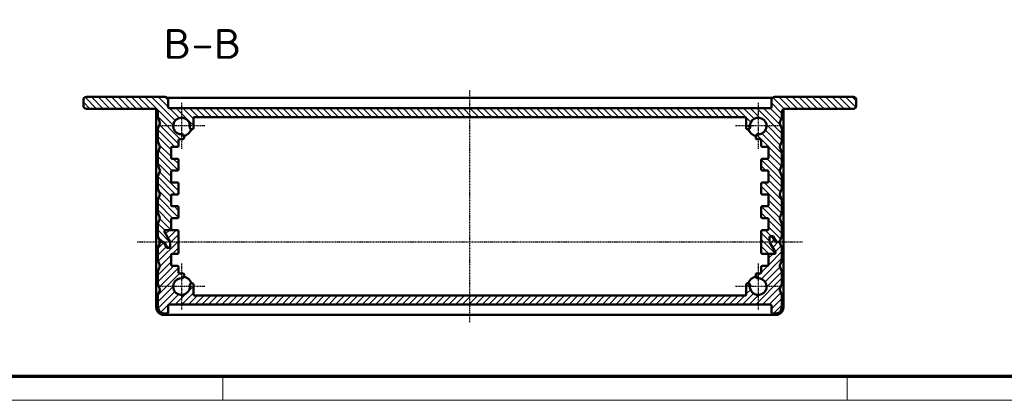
# Model space of a CAD drawing. Header units: millimetres. Extents: x 1 to 419, y 1 to 296.
# Tile 2 of 6: x 91 to 256, y 1 to 65. Entities that reach past the tile are written whole.
import ezdxf

# ---------------------------------------------------------------- set-up
doc = ezdxf.new("R2010")
doc.units = ezdxf.units.MM
doc.linetypes.add('CHAIN', pattern=[0.3543, 0.2362, -0.0295, 0.0591, -0.0295])
doc.linetypes.add('DASH_DOT', pattern=[0.37, 0.24, -0.06, 0.01, -0.06])
doc.layers.get('0').update_dxf_attribs({"lineweight": 25})
for name, color, linetype, lineweight in [('Mittellinie (ISO)', 1, 'DASH_DOT', 25), ('Mittelpunktmarkierung (ISO)', 1, 'DASH_DOT', 25), ('Schraffur (ISO)', 1, 'Continuous', 18), ('Sichtbar (ISO)', 7, 'Continuous', 50), ('Symbol (ISO)', 1, 'Continuous', 25)]:
    doc.layers.add(name, color=color, linetype=linetype, lineweight=lineweight)
doc.styles.add('5', font='isocpeur.ttf', dxfattribs={"width": 1.1})

# ---------------------------------------------------------------- blocks, each defined once
blk = doc.blocks.new('Ränder Bopla-A3-Rahmen')
at = {"color": 3, "linetype": 'Continuous', "lineweight": 70}
blk.add_line((415, 5), (20, 5), dxfattribs=at)
at = {"color": 1, "linetype": 'Continuous', "lineweight": 18}
for p, q in [((125, 5), (125, 1)), ((230, 5), (230, 1)), ((419, 1), (1, 1))]:
    blk.add_line(p, q, dxfattribs=at)

msp = doc.modelspace()

# ---------------------------------------------------------------- hatches: boundary and pattern name
at = {"layer": 'Schraffur (ISO)'}
h = msp.add_hatch(dxfattribs=at)
h.set_pattern_fill('ANSI31', color=256, scale=6.35, angle=90.000210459, style=0)
h.set_pattern_definition([(135.0002, (0, 0), (-0.561264, -0.561268), [])])
edge = h.paths.add_edge_path()
edge.add_ellipse((117.3637641, 41.404354), major_axis=(0.2, 0), ratio=1, start_angle=0, end_angle=90)
edge.add_line((117.3637641, 41.604354), (116.5137641, 41.604354))
edge.add_ellipse((116.5137641, 41.804354), major_axis=(0, -0.2), ratio=1, start_angle=270, end_angle=360, ccw=False)
edge.add_line((116.3137641, 41.804354), (116.3137641, 43.404354))
edge.add_ellipse((116.5137641, 43.404354), major_axis=(-0.2, 0), ratio=1, start_angle=270, end_angle=360, ccw=False)
edge.add_line((116.5137641, 43.604354), (117.3637641, 43.604354))
edge.add_ellipse((117.3637641, 43.804354), major_axis=(0, -0.2), ratio=1, start_angle=0, end_angle=90)
edge.add_line((117.5637641, 43.804354), (117.5637641, 44.704354))
edge.add_ellipse((117.7637641, 44.704354), major_axis=(-0.2, 0), ratio=1, start_angle=270, end_angle=360, ccw=False)
edge.add_line((117.7637641, 44.904354), (118.2941944, 44.904354))
edge.add_ellipse((118.2941944, 45.104354), major_axis=(0, -0.2), ratio=1, start_angle=0, end_angle=102.273689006)
edge.add_line((118.4896231, 45.1468703), (118.4012271, 45.5531871))
edge.add_ellipse((118.2057985, 45.5106708), major_axis=(0.1954287, 0.0425163), ratio=1, start_angle=0, end_angle=82.819244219)
edge.add_ellipse((118.0637641, 47.104354), major_axis=(0.12428, -1.3944728), ratio=1, start_angle=74.361511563, end_angle=360, ccw=False)
edge.add_ellipse((119.6367397, 46.8115264), major_axis=(-0.1966219, 0.0366034), ratio=1, start_angle=0, end_angle=82.819244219)
edge.add_line((119.5758456, 46.6210221), (119.80287, 46.5484544))
edge.add_ellipse((119.8637641, 46.7389588), major_axis=(-0.0608941, -0.1905044), ratio=1, start_angle=0, end_angle=107.726310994)
edge.add_line((120.0637641, 46.7389588), (120.0637641, 48.404354))
edge.add_ellipse((120.2637641, 48.404354), major_axis=(-0.2, 0), ratio=1, start_angle=270, end_angle=360, ccw=False)
edge.add_line((120.2637641, 48.604354), (212.8637641, 48.604354))
edge.add_ellipse((212.8637641, 48.404354), major_axis=(0, 0.2), ratio=1, start_angle=270, end_angle=360, ccw=False)
edge.add_line((213.0637641, 48.404354), (213.0637641, 46.7389588))
edge.add_ellipse((213.2637641, 46.7389588), major_axis=(-0.2, 0), ratio=1, start_angle=0, end_angle=107.726310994)
edge.add_line((213.3246582, 46.5484544), (213.5516827, 46.6210221))
edge.add_ellipse((213.4907886, 46.8115264), major_axis=(0.0608941, -0.1905044), ratio=1, start_angle=0, end_angle=82.819244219)
edge.add_ellipse((215.0637641, 47.104354), major_axis=(-1.3763536, -0.2562241), ratio=1, start_angle=74.361511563, end_angle=360, ccw=False)
edge.add_ellipse((214.9217298, 45.5106708), major_axis=(0.0177543, 0.1992104), ratio=1, start_angle=0, end_angle=82.819244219)
edge.add_line((214.7263012, 45.5531871), (214.6379052, 45.1468703))
edge.add_ellipse((214.8333339, 45.104354), major_axis=(-0.1954287, 0.0425163), ratio=1, start_angle=0, end_angle=102.273689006)
edge.add_line((214.8333339, 44.904354), (215.3637641, 44.904354))
edge.add_ellipse((215.3637641, 44.704354), major_axis=(0, 0.2), ratio=1, start_angle=270, end_angle=360, ccw=False)
edge.add_line((215.5637641, 44.704354), (215.5637641, 43.804354))
edge.add_ellipse((215.7637641, 43.804354), major_axis=(-0.2, 0), ratio=1, start_angle=0, end_angle=90)
edge.add_line((215.7637641, 43.604354), (216.6137641, 43.604354))
edge.add_ellipse((216.6137641, 43.404354), major_axis=(0, 0.2), ratio=1, start_angle=270, end_angle=360, ccw=False)
edge.add_line((216.8137641, 43.404354), (216.8137641, 41.804354))
edge.add_ellipse((216.6137641, 41.804354), major_axis=(0.2, 0), ratio=1, start_angle=270, end_angle=360, ccw=False)
edge.add_line((216.6137641, 41.604354), (215.7637641, 41.604354))
edge.add_ellipse((215.7637641, 41.404354), major_axis=(0, 0.2), ratio=1, start_angle=0, end_angle=90)
edge.add_line((215.5637641, 41.404354), (215.5637641, 39.804354))
edge.add_ellipse((215.7637641, 39.804354), major_axis=(-0.2, 0), ratio=1, start_angle=0, end_angle=90)
edge.add_line((215.7637641, 39.604354), (216.6137641, 39.604354))
edge.add_ellipse((216.6137641, 39.404354), major_axis=(0, 0.2), ratio=1, start_angle=270, end_angle=360, ccw=False)
edge.add_line((216.8137641, 39.404354), (216.8137641, 37.804354))
edge.add_ellipse((216.6137641, 37.804354), major_axis=(0.2, 0), ratio=1, start_angle=270, end_angle=360, ccw=False)
edge.add_line((216.6137641, 37.604354), (215.7637641, 37.604354))
edge.add_ellipse((215.7637641, 37.404354), major_axis=(0, 0.2), ratio=1, start_angle=0, end_angle=90)
edge.add_line((215.5637641, 37.404354), (215.5637641, 35.804354))
edge.add_ellipse((215.7637641, 35.804354), major_axis=(-0.2, 0), ratio=1, start_angle=0, end_angle=90)
edge.add_line((215.7637641, 35.604354), (216.6137641, 35.604354))
edge.add_ellipse((216.6137641, 35.404354), major_axis=(0, 0.2), ratio=1, start_angle=270, end_angle=360, ccw=False)
edge.add_line((216.8137641, 35.404354), (216.8137641, 33.804354))
edge.add_ellipse((216.6137641, 33.804354), major_axis=(0.2, 0), ratio=1, start_angle=270, end_angle=360, ccw=False)
edge.add_line((216.6137641, 33.604354), (215.7637641, 33.604354))
edge.add_ellipse((215.7637641, 33.404354), major_axis=(0, 0.2), ratio=1, start_angle=0, end_angle=90)
edge.add_line((215.5637641, 33.404354), (215.5637641, 31.804354))
edge.add_ellipse((215.7637641, 31.804354), major_axis=(-0.2, 0), ratio=1, start_angle=0, end_angle=90)
edge.add_line((215.7637641, 31.604354), (216.6137641, 31.604354))
edge.add_ellipse((216.6137641, 31.404354), major_axis=(0, 0.2), ratio=1, start_angle=270, end_angle=360, ccw=False)
edge.add_line((216.8137641, 31.404354), (216.8137641, 29.804354))
edge.add_ellipse((216.6137641, 29.804354), major_axis=(0.2, 0), ratio=1, start_angle=270, end_angle=360, ccw=False)
edge.add_line((216.6137641, 29.604354), (215.7637641, 29.604354))
edge.add_ellipse((215.7637641, 29.404354), major_axis=(0, 0.2), ratio=1, start_angle=0, end_angle=90)
edge.add_line((215.5637641, 29.404354), (215.5637641, 25.804354))
edge.add_ellipse((215.7637641, 25.804354), major_axis=(-0.2, 0), ratio=1, start_angle=0, end_angle=90)
edge.add_line((215.7637641, 25.604354), (217.0137641, 25.604354))
edge.add_line((217.0137641, 25.604354), (217.7720545, 25.604354))
edge.add_ellipse((217.7720545, 25.804354), major_axis=(0, -0.2), ratio=1, start_angle=0, end_angle=120)
edge.add_line((217.9452596, 25.904354), (216.9905591, 27.5579438))
edge.add_ellipse((217.1637641, 27.6579438), major_axis=(-0.1732051, -0.1), ratio=1, start_angle=330, end_angle=360, ccw=False)
edge.add_line((216.9637641, 27.6579438), (216.9637641, 28.304354))
edge.add_line((216.9637641, 28.304354), (216.9637641, 28.404354))
edge.add_ellipse((217.1637641, 28.404354), major_axis=(-0.2, 0), ratio=1, start_angle=270, end_angle=360, ccw=False)
edge.add_line((217.1637641, 28.604354), (217.4256444, 28.604354))
edge.add_ellipse((217.4256444, 28.404354), major_axis=(0, 0.2), ratio=1, start_angle=300, end_angle=360, ccw=False)
edge.add_line((217.5988494, 28.504354), (218.0607297, 27.704354))
edge.add_ellipse((218.2339347, 27.804354), major_axis=(-0.1732051, -0.1), ratio=1, start_angle=0, end_angle=60)
edge.add_line((218.2339347, 27.604354), (218.5283575, 27.604354))
edge.add_ellipse((218.5283575, 27.804354), major_axis=(0, -0.2), ratio=1, start_angle=0, end_angle=68.198590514)
edge.add_line((218.7140529, 27.7300759), (219.0494595, 28.5685923))
edge.add_ellipse((218.8637641, 28.6428705), major_axis=(0.1856953, -0.0742781), ratio=1, start_angle=0, end_angle=21.801409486)
edge.add_line((219.0637641, 28.6428705), (219.0637641, 30.5658375))
edge.add_ellipse((218.8637641, 30.5658375), major_axis=(0.2, 0), ratio=1, start_angle=0, end_angle=21.801409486)
edge.add_line((219.0494595, 30.6401156), (218.6934754, 31.5300759))
edge.add_ellipse((218.8791707, 31.604354), major_axis=(-0.1856953, -0.0742781), ratio=1, start_angle=316.397181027, end_angle=360, ccw=False)
edge.add_line((218.6934754, 31.6786321), (219.0494595, 32.5685923))
edge.add_ellipse((218.8637641, 32.6428705), major_axis=(0.1856953, -0.0742781), ratio=1, start_angle=0, end_angle=21.801409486)
edge.add_line((219.0637641, 32.6428705), (219.0637641, 34.5658375))
edge.add_ellipse((218.8637641, 34.5658375), major_axis=(0.2, 0), ratio=1, start_angle=0, end_angle=21.801409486)
edge.add_line((219.0494595, 34.6401156), (218.6934754, 35.5300759))
edge.add_ellipse((218.8791707, 35.604354), major_axis=(-0.1856953, -0.0742781), ratio=1, start_angle=316.397181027, end_angle=360, ccw=False)
edge.add_line((218.6934754, 35.6786321), (219.0494595, 36.5685923))
edge.add_ellipse((218.8637641, 36.6428705), major_axis=(0.1856953, -0.0742781), ratio=1, start_angle=0, end_angle=21.801409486)
edge.add_line((219.0637641, 36.6428705), (219.0637641, 38.5658375))
edge.add_ellipse((218.8637641, 38.5658375), major_axis=(0.2, 0), ratio=1, start_angle=0, end_angle=21.801409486)
edge.add_line((219.0494595, 38.6401156), (218.6934754, 39.5300759))
edge.add_ellipse((218.8791707, 39.604354), major_axis=(-0.1856953, -0.0742781), ratio=1, start_angle=316.397181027, end_angle=360, ccw=False)
edge.add_line((218.6934754, 39.6786321), (219.0494595, 40.5685923))
edge.add_ellipse((218.8637641, 40.6428705), major_axis=(0.1856953, -0.0742781), ratio=1, start_angle=0, end_angle=21.801409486)
edge.add_line((219.0637641, 40.6428705), (219.0637641, 42.5658375))
edge.add_ellipse((218.8637641, 42.5658375), major_axis=(0.2, 0), ratio=1, start_angle=0, end_angle=21.801409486)
edge.add_line((219.0494595, 42.6401156), (218.6934754, 43.5300759))
edge.add_ellipse((218.8791707, 43.604354), major_axis=(-0.1856953, -0.0742781), ratio=1, start_angle=316.397181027, end_angle=360, ccw=False)
edge.add_line((218.6934754, 43.6786321), (219.0494595, 44.5685923))
edge.add_ellipse((218.8637641, 44.6428705), major_axis=(0.1856953, -0.0742781), ratio=1, start_angle=0, end_angle=21.801409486)
edge.add_line((219.0637641, 44.6428705), (219.0637641, 46.5658375))
edge.add_ellipse((218.8637641, 46.5658375), major_axis=(0.2, 0), ratio=1, start_angle=0, end_angle=21.801409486)
edge.add_line((219.0494595, 46.6401156), (218.6934754, 47.5300759))
edge.add_ellipse((218.8791707, 47.604354), major_axis=(-0.1856953, -0.0742781), ratio=1, start_angle=316.397181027, end_angle=360, ccw=False)
edge.add_line((218.6934754, 47.6786321), (219.0494595, 48.5685923))
edge.add_ellipse((218.8637641, 48.6428705), major_axis=(0.1856953, -0.0742781), ratio=1, start_angle=0, end_angle=21.801409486)
edge.add_line((219.0637641, 48.6428705), (219.0637641, 49.504354))
edge.add_ellipse((219.5637641, 49.504354), major_axis=(-0.5, 0), ratio=1, start_angle=270, end_angle=360, ccw=False)
edge.add_line((219.5637641, 50.004354), (231.0637641, 50.004354))
edge.add_ellipse((231.0637641, 50.504354), major_axis=(0, -0.5), ratio=1, start_angle=0, end_angle=90)
edge.add_line((231.5637641, 50.504354), (231.5637641, 51.504354))
edge.add_ellipse((231.0637641, 51.504354), major_axis=(0.5, 0), ratio=1, start_angle=0, end_angle=90)
edge.add_line((231.0637641, 52.004354), (217.8137641, 52.004354))
edge.add_ellipse((217.8137641, 51.504354), major_axis=(0, 0.5), ratio=1, start_angle=0, end_angle=90)
edge.add_line((217.3137641, 51.504354), (217.3137641, 50.304354))
edge.add_ellipse((217.1137641, 50.304354), major_axis=(0.2, 0), ratio=1, start_angle=270, end_angle=360, ccw=False)
edge.add_line((217.1137641, 50.104354), (116.0137641, 50.104354))
edge.add_ellipse((116.0137641, 50.304354), major_axis=(0, -0.2), ratio=1, start_angle=270, end_angle=360, ccw=False)
edge.add_line((115.8137641, 50.304354), (115.8137641, 51.504354))
edge.add_ellipse((115.3137641, 51.504354), major_axis=(0.5, 0), ratio=1, start_angle=0, end_angle=90)
edge.add_line((115.3137641, 52.004354), (102.0637641, 52.004354))
edge.add_ellipse((102.0637641, 51.504354), major_axis=(0, 0.5), ratio=1, start_angle=0, end_angle=90)
edge.add_line((101.5637641, 51.504354), (101.5637641, 50.504354))
edge.add_ellipse((102.0637641, 50.504354), major_axis=(-0.5, 0), ratio=1, start_angle=0, end_angle=90)
edge.add_line((102.0637641, 50.004354), (113.5637641, 50.004354))
edge.add_ellipse((113.5637641, 49.504354), major_axis=(0, 0.5), ratio=1, start_angle=270, end_angle=360, ccw=False)
edge.add_line((114.0637641, 49.504354), (114.0637641, 48.6428705))
edge.add_ellipse((114.2637641, 48.6428705), major_axis=(-0.2, 0), ratio=1, start_angle=0, end_angle=21.801409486)
edge.add_line((114.0780688, 48.5685923), (114.4340529, 47.6786321))
edge.add_ellipse((114.2483575, 47.604354), major_axis=(0.1856953, 0.0742781), ratio=1, start_angle=316.397181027, end_angle=360, ccw=False)
edge.add_line((114.4340529, 47.5300759), (114.0780688, 46.6401156))
edge.add_ellipse((114.2637641, 46.5658375), major_axis=(-0.1856953, 0.0742781), ratio=1, start_angle=0, end_angle=21.801409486)
edge.add_line((114.0637641, 46.5658375), (114.0637641, 44.6428705))
edge.add_ellipse((114.2637641, 44.6428705), major_axis=(-0.2, 0), ratio=1, start_angle=0, end_angle=21.801409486)
edge.add_line((114.0780688, 44.5685923), (114.4340529, 43.6786321))
edge.add_ellipse((114.2483575, 43.604354), major_axis=(0.1856953, 0.0742781), ratio=1, start_angle=316.397181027, end_angle=360, ccw=False)
edge.add_line((114.4340529, 43.5300759), (114.0780688, 42.6401156))
edge.add_ellipse((114.2637641, 42.5658375), major_axis=(-0.1856953, 0.0742781), ratio=1, start_angle=0, end_angle=21.801409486)
edge.add_line((114.0637641, 42.5658375), (114.0637641, 40.6428705))
edge.add_ellipse((114.2637641, 40.6428705), major_axis=(-0.2, 0), ratio=1, start_angle=0, end_angle=21.801409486)
edge.add_line((114.0780688, 40.5685923), (114.4340529, 39.6786321))
edge.add_ellipse((114.2483575, 39.604354), major_axis=(0.1856953, 0.0742781), ratio=1, start_angle=316.397181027, end_angle=360, ccw=False)
edge.add_line((114.4340529, 39.5300759), (114.0780688, 38.6401156))
edge.add_ellipse((114.2637641, 38.5658375), major_axis=(-0.1856953, 0.0742781), ratio=1, start_angle=0, end_angle=21.801409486)
edge.add_line((114.0637641, 38.5658375), (114.0637641, 36.6428705))
edge.add_ellipse((114.2637641, 36.6428705), major_axis=(-0.2, 0), ratio=1, start_angle=0, end_angle=21.801409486)
edge.add_line((114.0780688, 36.5685923), (114.4340529, 35.6786321))
edge.add_ellipse((114.2483575, 35.604354), major_axis=(0.1856953, 0.0742781), ratio=1, start_angle=316.397181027, end_angle=360, ccw=False)
edge.add_line((114.4340529, 35.5300759), (114.0780688, 34.6401156))
edge.add_ellipse((114.2637641, 34.5658375), major_axis=(-0.1856953, 0.0742781), ratio=1, start_angle=0, end_angle=21.801409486)
edge.add_line((114.0637641, 34.5658375), (114.0637641, 32.6428705))
edge.add_ellipse((114.2637641, 32.6428705), major_axis=(-0.2, 0), ratio=1, start_angle=0, end_angle=21.801409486)
edge.add_line((114.0780688, 32.5685923), (114.4340529, 31.6786321))
edge.add_ellipse((114.2483575, 31.604354), major_axis=(0.1856953, 0.0742781), ratio=1, start_angle=316.397181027, end_angle=360, ccw=False)
edge.add_line((114.4340529, 31.5300759), (114.0780688, 30.6401156))
edge.add_ellipse((114.2637641, 30.5658375), major_axis=(-0.1856953, 0.0742781), ratio=1, start_angle=0, end_angle=21.801409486)
edge.add_line((114.0637641, 30.5658375), (114.0637641, 28.6428705))
edge.add_ellipse((114.2637641, 28.6428705), major_axis=(-0.2, 0), ratio=1, start_angle=0, end_angle=21.801409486)
edge.add_line((114.0780688, 28.5685923), (114.4134754, 27.7300759))
edge.add_ellipse((114.5991707, 27.804354), major_axis=(-0.1856953, -0.0742781), ratio=1, start_angle=0, end_angle=68.198590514)
edge.add_line((114.5991707, 27.604354), (114.8935935, 27.604354))
edge.add_line((114.8935935, 27.604354), (115.0090636, 27.604354))
edge.add_ellipse((115.0090636, 27.404354), major_axis=(0, 0.2), ratio=1, start_angle=300, end_angle=360, ccw=False)
edge.add_line((115.1822687, 27.504354), (115.5864139, 26.804354))
edge.add_ellipse((115.759619, 26.904354), major_axis=(-0.1732051, -0.1), ratio=1, start_angle=0, end_angle=60)
edge.add_line((115.759619, 26.704354), (115.9637641, 26.704354))
edge.add_ellipse((115.9637641, 26.904354), major_axis=(0, -0.2), ratio=1, start_angle=0, end_angle=90)
edge.add_line((116.1637641, 26.904354), (116.1637641, 27.5507642))
edge.add_ellipse((115.9637641, 27.5507642), major_axis=(0.2, 0), ratio=1, start_angle=0, end_angle=30)
edge.add_line((116.1369692, 27.6507642), (115.1822687, 29.304354))
edge.add_ellipse((115.3554738, 29.404354), major_axis=(-0.1732051, -0.1), ratio=1, start_angle=240, end_angle=360, ccw=False)
edge.add_line((115.3554738, 29.604354), (116.1137641, 29.604354))
edge.add_ellipse((116.1137641, 29.804354), major_axis=(0, -0.2), ratio=1, start_angle=0, end_angle=90)
edge.add_line((116.3137641, 29.804354), (116.3137641, 31.404354))
edge.add_ellipse((116.5137641, 31.404354), major_axis=(-0.2, 0), ratio=1, start_angle=270, end_angle=360, ccw=False)
edge.add_line((116.5137641, 31.604354), (117.3637641, 31.604354))
edge.add_ellipse((117.3637641, 31.804354), major_axis=(0, -0.2), ratio=1, start_angle=0, end_angle=90)
edge.add_line((117.5637641, 31.804354), (117.5637641, 33.404354))
edge.add_ellipse((117.3637641, 33.404354), major_axis=(0.2, 0), ratio=1, start_angle=0, end_angle=90)
edge.add_line((117.3637641, 33.604354), (116.5137641, 33.604354))
edge.add_ellipse((116.5137641, 33.804354), major_axis=(0, -0.2), ratio=1, start_angle=270, end_angle=360, ccw=False)
edge.add_line((116.3137641, 33.804354), (116.3137641, 35.404354))
edge.add_ellipse((116.5137641, 35.404354), major_axis=(-0.2, 0), ratio=1, start_angle=270, end_angle=360, ccw=False)
edge.add_line((116.5137641, 35.604354), (117.3637641, 35.604354))
edge.add_ellipse((117.3637641, 35.804354), major_axis=(0, -0.2), ratio=1, start_angle=0, end_angle=90)
edge.add_line((117.5637641, 35.804354), (117.5637641, 37.404354))
edge.add_ellipse((117.3637641, 37.404354), major_axis=(0.2, 0), ratio=1, start_angle=0, end_angle=90)
edge.add_line((117.3637641, 37.604354), (116.5137641, 37.604354))
edge.add_ellipse((116.5137641, 37.804354), major_axis=(0, -0.2), ratio=1, start_angle=270, end_angle=360, ccw=False)
edge.add_line((116.3137641, 37.804354), (116.3137641, 39.404354))
edge.add_ellipse((116.5137641, 39.404354), major_axis=(-0.2, 0), ratio=1, start_angle=270, end_angle=360, ccw=False)
edge.add_line((116.5137641, 39.604354), (117.3637641, 39.604354))
edge.add_ellipse((117.3637641, 39.804354), major_axis=(0, -0.2), ratio=1, start_angle=0, end_angle=90)
edge.add_line((117.5637641, 39.804354), (117.5637641, 41.404354))
h = msp.add_hatch(dxfattribs=at)
h.set_pattern_fill('ANSI31', color=256, scale=6.35, style=0)
h.set_pattern_definition([(45, (0, 0), (-0.561266, 0.561266), [])])
edge = h.paths.add_edge_path()
edge.add_ellipse((215.7637641, 23.404354), major_axis=(0, 0.2), ratio=1, start_angle=0, end_angle=90)
edge.add_line((215.5637641, 23.404354), (215.5637641, 22.504354))
edge.add_ellipse((215.3637641, 22.504354), major_axis=(0.2, 0), ratio=1, start_angle=270, end_angle=360, ccw=False)
edge.add_line((215.3637641, 22.304354), (214.8333339, 22.304354))
edge.add_ellipse((214.8333339, 22.104354), major_axis=(0, 0.2), ratio=1, start_angle=0, end_angle=102.273689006)
edge.add_line((214.6379052, 22.0618377), (214.7263012, 21.6555209))
edge.add_ellipse((214.9217298, 21.6980372), major_axis=(-0.1954287, -0.0425163), ratio=1, start_angle=0, end_angle=82.819244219)
edge.add_ellipse((215.0637641, 20.104354), major_axis=(-0.12428, 1.3944728), ratio=1, start_angle=74.361511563, end_angle=360, ccw=False)
edge.add_ellipse((213.4907886, 20.3971816), major_axis=(0.1966219, -0.0366034), ratio=1, start_angle=0, end_angle=82.819244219)
edge.add_line((213.5516827, 20.5876859), (213.3246582, 20.6602536))
edge.add_ellipse((213.2637641, 20.4697492), major_axis=(0.0608941, 0.1905044), ratio=1, start_angle=0, end_angle=107.726310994)
edge.add_line((213.0637641, 20.4697492), (213.0637641, 18.804354))
edge.add_ellipse((212.8637641, 18.804354), major_axis=(0.2, 0), ratio=1, start_angle=270, end_angle=360, ccw=False)
edge.add_line((212.8637641, 18.604354), (120.2637641, 18.604354))
edge.add_ellipse((120.2637641, 18.804354), major_axis=(0, -0.2), ratio=1, start_angle=270, end_angle=360, ccw=False)
edge.add_line((120.0637641, 18.804354), (120.0637641, 20.4697492))
edge.add_ellipse((119.8637641, 20.4697492), major_axis=(0.2, 0), ratio=1, start_angle=0, end_angle=107.726310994)
edge.add_line((119.80287, 20.6602536), (119.5758456, 20.5876859))
edge.add_ellipse((119.6367397, 20.3971816), major_axis=(-0.0608941, 0.1905044), ratio=1, start_angle=0, end_angle=82.819244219)
edge.add_ellipse((118.0637641, 20.104354), major_axis=(1.3763536, 0.2562241), ratio=1, start_angle=74.361511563, end_angle=360, ccw=False)
edge.add_ellipse((118.2057985, 21.6980372), major_axis=(-0.0177543, -0.1992104), ratio=1, start_angle=0, end_angle=82.819244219)
edge.add_line((118.4012271, 21.6555209), (118.4896231, 22.0618377))
edge.add_ellipse((118.2941944, 22.104354), major_axis=(0.1954287, -0.0425163), ratio=1, start_angle=0, end_angle=102.273689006)
edge.add_line((118.2941944, 22.304354), (117.7637641, 22.304354))
edge.add_ellipse((117.7637641, 22.504354), major_axis=(0, -0.2), ratio=1, start_angle=270, end_angle=360, ccw=False)
edge.add_line((117.5637641, 22.504354), (117.5637641, 23.404354))
edge.add_ellipse((117.3637641, 23.404354), major_axis=(0.2, 0), ratio=1, start_angle=0, end_angle=90)
edge.add_line((117.3637641, 23.604354), (116.5137641, 23.604354))
edge.add_ellipse((116.5137641, 23.804354), major_axis=(0, -0.2), ratio=1, start_angle=270, end_angle=360, ccw=False)
edge.add_line((116.3137641, 23.804354), (116.3137641, 25.404354))
edge.add_ellipse((116.5137641, 25.404354), major_axis=(-0.2, 0), ratio=1, start_angle=270, end_angle=360, ccw=False)
edge.add_line((116.5137641, 25.604354), (117.3637641, 25.604354))
edge.add_ellipse((117.3637641, 25.804354), major_axis=(0, -0.2), ratio=1, start_angle=0, end_angle=90)
edge.add_line((117.5637641, 25.804354), (117.5637641, 29.404354))
edge.add_ellipse((117.3637641, 29.404354), major_axis=(0.2, 0), ratio=1, start_angle=0, end_angle=90)
edge.add_line((117.3637641, 29.604354), (116.1137641, 29.604354))
edge.add_line((116.1137641, 29.604354), (115.3554738, 29.604354))
edge.add_ellipse((115.3554738, 29.404354), major_axis=(0, 0.2), ratio=1, start_angle=0, end_angle=120)
edge.add_line((115.1822687, 29.304354), (116.1369692, 27.6507642))
edge.add_ellipse((115.9637641, 27.5507642), major_axis=(0.1732051, 0.1), ratio=1, start_angle=330, end_angle=360, ccw=False)
edge.add_line((116.1637641, 27.5507642), (116.1637641, 26.904354))
edge.add_line((116.1637641, 26.904354), (116.1637641, 26.804354))
edge.add_ellipse((115.9637641, 26.804354), major_axis=(0.2, 0), ratio=1, start_angle=270, end_angle=360, ccw=False)
edge.add_line((115.9637641, 26.604354), (115.7018839, 26.604354))
edge.add_ellipse((115.7018839, 26.804354), major_axis=(0, -0.2), ratio=1, start_angle=300, end_angle=360, ccw=False)
edge.add_line((115.5286788, 26.704354), (115.0667986, 27.504354))
edge.add_ellipse((114.8935935, 27.404354), major_axis=(0.1732051, 0.1), ratio=1, start_angle=0, end_angle=60)
edge.add_line((114.8935935, 27.604354), (114.5991707, 27.604354))
edge.add_ellipse((114.5991707, 27.404354), major_axis=(0, 0.2), ratio=1, start_angle=0, end_angle=68.198590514)
edge.add_line((114.4134754, 27.4786321), (114.0780688, 26.6401156))
edge.add_ellipse((114.2637641, 26.5658375), major_axis=(-0.1856953, 0.0742781), ratio=1, start_angle=0, end_angle=21.801409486)
edge.add_line((114.0637641, 26.5658375), (114.0637641, 24.6428705))
edge.add_ellipse((114.2637641, 24.6428705), major_axis=(-0.2, 0), ratio=1, start_angle=0, end_angle=21.801409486)
edge.add_line((114.0780688, 24.5685923), (114.4340529, 23.6786321))
edge.add_ellipse((114.2483575, 23.604354), major_axis=(0.1856953, 0.0742781), ratio=1, start_angle=316.397181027, end_angle=360, ccw=False)
edge.add_line((114.4340529, 23.5300759), (114.0780688, 22.6401156))
edge.add_ellipse((114.2637641, 22.5658375), major_axis=(-0.1856953, 0.0742781), ratio=1, start_angle=0, end_angle=21.801409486)
edge.add_line((114.0637641, 22.5658375), (114.0637641, 20.6428705))
edge.add_ellipse((114.2637641, 20.6428705), major_axis=(-0.2, 0), ratio=1, start_angle=0, end_angle=21.801409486)
edge.add_line((114.0780688, 20.5685923), (114.4340529, 19.6786321))
edge.add_ellipse((114.2483575, 19.604354), major_axis=(0.1856953, 0.0742781), ratio=1, start_angle=316.397181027, end_angle=360, ccw=False)
edge.add_line((114.4340529, 19.5300759), (114.0780688, 18.6401156))
edge.add_ellipse((114.2637641, 18.5658375), major_axis=(-0.1856953, 0.0742781), ratio=1, start_angle=0, end_angle=21.801409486)
edge.add_line((114.0637641, 18.5658375), (114.0637641, 16.6428705))
edge.add_ellipse((114.2637641, 16.6428705), major_axis=(-0.2, 0), ratio=1, start_angle=0, end_angle=21.801409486)
edge.add_line((114.0780688, 16.5685923), (114.3396262, 15.9146988))
edge.add_ellipse((115.0637641, 16.604354), major_axis=(-0.7241379, -0.6896552), ratio=1, start_angle=0, end_angle=46.397181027)
edge.add_line((115.0637641, 15.604354), (115.6137641, 15.604354))
edge.add_ellipse((115.6137641, 15.804354), major_axis=(0, -0.2), ratio=1, start_angle=0, end_angle=90)
edge.add_line((115.8137641, 15.804354), (115.8137641, 16.904354))
edge.add_ellipse((116.0137641, 16.904354), major_axis=(-0.2, 0), ratio=1, start_angle=270, end_angle=360, ccw=False)
edge.add_line((116.0137641, 17.104354), (217.1137641, 17.104354))
edge.add_ellipse((217.1137641, 16.904354), major_axis=(0, 0.2), ratio=1, start_angle=270, end_angle=360, ccw=False)
edge.add_line((217.3137641, 16.904354), (217.3137641, 15.804354))
edge.add_ellipse((217.5137641, 15.804354), major_axis=(-0.2, 0), ratio=1, start_angle=0, end_angle=90)
edge.add_line((217.5137641, 15.604354), (218.0637641, 15.604354))
edge.add_ellipse((218.0637641, 16.604354), major_axis=(0, -1), ratio=1, start_angle=0, end_angle=46.397181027)
edge.add_line((218.7879021, 15.9146988), (219.0494595, 16.5685923))
edge.add_ellipse((218.8637641, 16.6428705), major_axis=(0.1856953, -0.0742781), ratio=1, start_angle=0, end_angle=21.801409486)
edge.add_line((219.0637641, 16.6428705), (219.0637641, 18.5658375))
edge.add_ellipse((218.8637641, 18.5658375), major_axis=(0.2, 0), ratio=1, start_angle=0, end_angle=21.801409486)
edge.add_line((219.0494595, 18.6401156), (218.6934754, 19.5300759))
edge.add_ellipse((218.8791707, 19.604354), major_axis=(-0.1856953, -0.0742781), ratio=1, start_angle=316.397181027, end_angle=360, ccw=False)
edge.add_line((218.6934754, 19.6786321), (219.0494595, 20.5685923))
edge.add_ellipse((218.8637641, 20.6428705), major_axis=(0.1856953, -0.0742781), ratio=1, start_angle=0, end_angle=21.801409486)
edge.add_line((219.0637641, 20.6428705), (219.0637641, 22.5658375))
edge.add_ellipse((218.8637641, 22.5658375), major_axis=(0.2, 0), ratio=1, start_angle=0, end_angle=21.801409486)
edge.add_line((219.0494595, 22.6401156), (218.6934754, 23.5300759))
edge.add_ellipse((218.8791707, 23.604354), major_axis=(-0.1856953, -0.0742781), ratio=1, start_angle=316.397181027, end_angle=360, ccw=False)
edge.add_line((218.6934754, 23.6786321), (219.0494595, 24.5685923))
edge.add_ellipse((218.8637641, 24.6428705), major_axis=(0.1856953, -0.0742781), ratio=1, start_angle=0, end_angle=21.801409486)
edge.add_line((219.0637641, 24.6428705), (219.0637641, 26.5658375))
edge.add_ellipse((218.8637641, 26.5658375), major_axis=(0.2, 0), ratio=1, start_angle=0, end_angle=21.801409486)
edge.add_line((219.0494595, 26.6401156), (218.7140529, 27.4786321))
edge.add_ellipse((218.5283575, 27.404354), major_axis=(0.1856953, 0.0742781), ratio=1, start_angle=0, end_angle=68.198590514)
edge.add_line((218.5283575, 27.604354), (218.2339347, 27.604354))
edge.add_line((218.2339347, 27.604354), (218.1184647, 27.604354))
edge.add_ellipse((218.1184647, 27.804354), major_axis=(0, -0.2), ratio=1, start_angle=300, end_angle=360, ccw=False)
edge.add_line((217.9452596, 27.704354), (217.5411144, 28.404354))
edge.add_ellipse((217.3679093, 28.304354), major_axis=(0.1732051, 0.1), ratio=1, start_angle=0, end_angle=60)
edge.add_line((217.3679093, 28.504354), (217.1637641, 28.504354))
edge.add_ellipse((217.1637641, 28.304354), major_axis=(0, 0.2), ratio=1, start_angle=0, end_angle=90)
edge.add_line((216.9637641, 28.304354), (216.9637641, 27.6579438))
edge.add_ellipse((217.1637641, 27.6579438), major_axis=(-0.2, 0), ratio=1, start_angle=0, end_angle=30)
edge.add_line((216.9905591, 27.5579438), (217.9452596, 25.904354))
edge.add_ellipse((217.7720545, 25.804354), major_axis=(0.1732051, 0.1), ratio=1, start_angle=240, end_angle=360, ccw=False)
edge.add_line((217.7720545, 25.604354), (217.0137641, 25.604354))
edge.add_ellipse((217.0137641, 25.404354), major_axis=(0, 0.2), ratio=1, start_angle=0, end_angle=90)
edge.add_line((216.8137641, 25.404354), (216.8137641, 23.804354))
edge.add_ellipse((216.6137641, 23.804354), major_axis=(0.2, 0), ratio=1, start_angle=270, end_angle=360, ccw=False)
edge.add_line((216.6137641, 23.604354), (215.7637641, 23.604354))

# ---------------------------------------------------------------- linework, layer by layer
at = {"layer": 'Mittellinie (ISO)', "linetype": 'CHAIN'}
for p, q in [((166.5637641, 14.104354), (166.5637641, 53.104354)), ((110.5991707, 27.604354), (222.5283575, 27.604354))]:
    msp.add_line(p, q, dxfattribs=at)
at = {"layer": 'Mittelpunktmarkierung (ISO)', "linetype": 'CHAIN'}
for p, q in [((118.0637641, 51.004354), (118.0637641, 43.204354)), ((215.0637641, 51.004354), (215.0637641, 43.204354)), ((121.9637641, 47.104354), (114.1637641, 47.104354)), ((218.9637641, 47.104354), (211.1637641, 47.104354)), ((118.0637641, 24.004354), (118.0637641, 16.204354)), ((215.0637641, 24.004354), (215.0637641, 16.204354)), ((121.9637641, 20.104354), (114.1637641, 20.104354)), ((218.9637641, 20.104354), (211.1637641, 20.104354))]:
    msp.add_line(p, q, dxfattribs=at)
at = {"layer": 'Sichtbar (ISO)'}
for p, q in [((101.5637641, 51.504354), (101.5637641, 50.504354)), ((115.3137641, 52.004354), (102.0637641, 52.004354)), ((115.6708356, 51.854354), (217.4566927, 51.854354)), ((115.8137641, 50.304354), (115.8137641, 51.504354)), ((217.3137641, 51.504354), (217.3137641, 50.304354)), ((231.0637641, 52.004354), (217.8137641, 52.004354)), ((231.5637641, 50.504354), (231.5637641, 51.504354)), ((102.0637641, 50.004354), (113.5637641, 50.004354)), ((113.8137641, 16.604354), (113.8137641, 49.9373667)), ((217.1137641, 50.104354), (116.0137641, 50.104354)), ((219.3137641, 49.9373667), (219.3137641, 16.604354)), ((219.5637641, 50.004354), (231.0637641, 50.004354)), ((114.0637641, 49.504354), (114.0637641, 48.6428705)), ((114.0780688, 48.5685923), (114.4340529, 47.6786321)), ((120.0637641, 46.7389588), (120.0637641, 48.404354)), ((120.2637641, 48.604354), (212.8637641, 48.604354)), ((213.0637641, 48.404354), (213.0637641, 46.7389588)), ((218.6934754, 47.6786321), (219.0494595, 48.5685923)), ((219.0637641, 48.6428705), (219.0637641, 49.504354)), ((114.0637641, 46.5658375), (114.0637641, 44.6428705)), ((114.4340529, 47.5300759), (114.0780688, 46.6401156)), ((119.5758456, 46.6210221), (119.80287, 46.5484544)), ((213.3246582, 46.5484544), (213.5516827, 46.6210221)), ((219.0494595, 46.6401156), (218.6934754, 47.5300759)), ((219.0637641, 44.6428705), (219.0637641, 46.5658375)), ((117.7637641, 44.904354), (118.2941944, 44.904354)), ((118.4896231, 45.1468703), (118.4012271, 45.5531871)), ((214.7263012, 45.5531871), (214.6379052, 45.1468703)), ((214.8333339, 44.904354), (215.3637641, 44.904354)), ((114.0780688, 44.5685923), (114.4340529, 43.6786321)), ((114.4340529, 43.5300759), (114.0780688, 42.6401156)), ((116.3137641, 41.804354), (116.3137641, 43.404354)), ((116.5137641, 43.604354), (117.3637641, 43.604354)), ((117.5637641, 43.804354), (117.5637641, 44.704354)), ((215.5637641, 44.704354), (215.5637641, 43.804354)), ((215.7637641, 43.604354), (216.6137641, 43.604354)), ((216.8137641, 43.404354), (216.8137641, 41.804354)), ((218.6934754, 43.6786321), (219.0494595, 44.5685923)), ((219.0494595, 42.6401156), (218.6934754, 43.5300759)), ((114.0637641, 42.5658375), (114.0637641, 40.6428705)), ((117.3637641, 41.604354), (116.5137641, 41.604354)), ((117.5637641, 39.804354), (117.5637641, 41.404354)), ((215.5637641, 41.404354), (215.5637641, 39.804354)), ((216.6137641, 41.604354), (215.7637641, 41.604354)), ((219.0637641, 40.6428705), (219.0637641, 42.5658375)), ((114.0780688, 40.5685923), (114.4340529, 39.6786321)), ((218.6934754, 39.6786321), (219.0494595, 40.5685923)), ((114.0637641, 38.5658375), (114.0637641, 36.6428705)), ((114.4340529, 39.5300759), (114.0780688, 38.6401156)), ((116.3137641, 37.804354), (116.3137641, 39.404354)), ((116.5137641, 39.604354), (117.3637641, 39.604354)), ((215.7637641, 39.604354), (216.6137641, 39.604354)), ((216.8137641, 39.404354), (216.8137641, 37.804354)), ((219.0494595, 38.6401156), (218.6934754, 39.5300759)), ((219.0637641, 36.6428705), (219.0637641, 38.5658375)), ((114.0780688, 36.5685923), (114.4340529, 35.6786321)), ((117.3637641, 37.604354), (116.5137641, 37.604354)), ((117.5637641, 35.804354), (117.5637641, 37.404354)), ((215.5637641, 37.404354), (215.5637641, 35.804354)), ((216.6137641, 37.604354), (215.7637641, 37.604354)), ((218.6934754, 35.6786321), (219.0494595, 36.5685923)), ((114.4340529, 35.5300759), (114.0780688, 34.6401156)), ((116.3137641, 33.804354), (116.3137641, 35.404354)), ((116.5137641, 35.604354), (117.3637641, 35.604354)), ((215.7637641, 35.604354), (216.6137641, 35.604354)), ((216.8137641, 35.404354), (216.8137641, 33.804354)), ((219.0494595, 34.6401156), (218.6934754, 35.5300759)), ((114.0637641, 34.5658375), (114.0637641, 32.6428705)), ((117.3637641, 33.604354), (116.5137641, 33.604354)), ((117.5637641, 31.804354), (117.5637641, 33.404354)), ((215.5637641, 33.404354), (215.5637641, 31.804354)), ((216.6137641, 33.604354), (215.7637641, 33.604354)), ((219.0637641, 32.6428705), (219.0637641, 34.5658375)), ((114.0780688, 32.5685923), (114.4340529, 31.6786321)), ((114.4340529, 31.5300759), (114.0780688, 30.6401156)), ((116.5137641, 31.604354), (117.3637641, 31.604354)), ((215.7637641, 31.604354), (216.6137641, 31.604354)), ((218.6934754, 31.6786321), (219.0494595, 32.5685923)), ((219.0494595, 30.6401156), (218.6934754, 31.5300759)), ((114.0637641, 30.5658375), (114.0637641, 28.6428705)), ((116.3137641, 29.804354), (116.3137641, 31.404354)), ((216.8137641, 31.404354), (216.8137641, 29.804354)), ((219.0637641, 28.6428705), (219.0637641, 30.5658375)), ((114.0780688, 28.5685923), (114.4134754, 27.7300759)), ((115.1822687, 29.304354), (116.1369692, 27.6507642)), ((116.1369692, 27.6507642), (115.1822687, 29.304354)), ((117.3637641, 29.604354), (115.3554738, 29.604354)), ((115.3554738, 29.604354), (116.1137641, 29.604354)), ((117.5637641, 25.804354), (117.5637641, 29.404354)), ((215.5637641, 29.404354), (215.5637641, 25.804354)), ((216.6137641, 29.604354), (215.7637641, 29.604354)), ((216.9637641, 27.6579438), (216.9637641, 28.404354)), ((216.9637641, 28.304354), (216.9637641, 27.6579438)), ((217.1637641, 28.604354), (217.4256444, 28.604354)), ((217.3679093, 28.504354), (217.1637641, 28.504354)), ((217.9452596, 27.704354), (217.5411144, 28.404354)), ((217.5988494, 28.504354), (218.0607297, 27.704354)), ((218.7140529, 27.7300759), (219.0494595, 28.5685923)), ((114.0637641, 26.5658375), (114.0637641, 24.6428705)), ((114.4134754, 27.4786321), (114.0780688, 26.6401156)), ((114.8935935, 27.604354), (114.5991707, 27.604354)), ((114.5991707, 27.604354), (115.0090636, 27.604354)), ((115.5286788, 26.704354), (115.0667986, 27.504354)), ((115.1822687, 27.504354), (115.5864139, 26.804354)), ((115.9637641, 26.604354), (115.7018839, 26.604354)), ((115.759619, 26.704354), (115.9637641, 26.704354)), ((116.1637641, 27.5507642), (116.1637641, 26.804354)), ((116.1637641, 26.904354), (116.1637641, 27.5507642)), ((216.9905591, 27.5579438), (217.9452596, 25.904354)), ((217.9452596, 25.904354), (216.9905591, 27.5579438)), ((218.5283575, 27.604354), (218.1184647, 27.604354)), ((218.2339347, 27.604354), (218.5283575, 27.604354)), ((219.0494595, 26.6401156), (218.7140529, 27.4786321)), ((219.0637641, 24.6428705), (219.0637641, 26.5658375)), ((116.3137641, 23.804354), (116.3137641, 25.404354)), ((116.5137641, 25.604354), (117.3637641, 25.604354)), ((215.7637641, 25.604354), (217.7720545, 25.604354)), ((216.8137641, 25.404354), (216.8137641, 23.804354)), ((217.7720545, 25.604354), (217.0137641, 25.604354)), ((114.0780688, 24.5685923), (114.4340529, 23.6786321)), ((114.4340529, 23.5300759), (114.0780688, 22.6401156)), ((117.3637641, 23.604354), (116.5137641, 23.604354)), ((117.5637641, 22.504354), (117.5637641, 23.404354)), ((215.5637641, 23.404354), (215.5637641, 22.504354)), ((216.6137641, 23.604354), (215.7637641, 23.604354)), ((218.6934754, 23.6786321), (219.0494595, 24.5685923)), ((219.0494595, 22.6401156), (218.6934754, 23.5300759)), ((114.0637641, 22.5658375), (114.0637641, 20.6428705)), ((118.2941944, 22.304354), (117.7637641, 22.304354)), ((118.4012271, 21.6555209), (118.4896231, 22.0618377)), ((214.6379052, 22.0618377), (214.7263012, 21.6555209)), ((215.3637641, 22.304354), (214.8333339, 22.304354)), ((219.0637641, 20.6428705), (219.0637641, 22.5658375)), ((114.0780688, 20.5685923), (114.4340529, 19.6786321)), ((119.80287, 20.6602536), (119.5758456, 20.5876859)), ((120.0637641, 18.804354), (120.0637641, 20.4697492)), ((213.0637641, 20.4697492), (213.0637641, 18.804354)), ((213.5516827, 20.5876859), (213.3246582, 20.6602536)), ((218.6934754, 19.6786321), (219.0494595, 20.5685923)), ((114.0637641, 18.5658375), (114.0637641, 16.6428705)), ((114.4340529, 19.5300759), (114.0780688, 18.6401156)), ((212.8637641, 18.604354), (120.2637641, 18.604354)), ((219.0494595, 18.6401156), (218.6934754, 19.5300759)), ((219.0637641, 16.6428705), (219.0637641, 18.5658375)), ((114.0780688, 16.5685923), (114.3396262, 15.9146988)), ((115.8137641, 15.804354), (115.8137641, 16.904354)), ((116.0137641, 17.104354), (217.1137641, 17.104354)), ((217.3137641, 16.904354), (217.3137641, 15.804354)), ((218.7879021, 15.9146988), (219.0494595, 16.5685923)), ((115.0637641, 15.604354), (115.6137641, 15.604354)), ((218.0637641, 15.354354), (115.0637641, 15.354354)), ((217.5137641, 15.604354), (218.0637641, 15.604354))]:
    msp.add_line(p, q, dxfattribs=at)
for centre, radius, start, end in [((102.0637641, 51.504354), 0.5, 90, 180), ((115.3137641, 51.504354), 0.5, 0, 90), ((217.8137641, 51.504354), 0.5, 90, 180), ((231.0637641, 51.504354), 0.5, 0, 90), ((102.0637641, 50.504354), 0.5, 180, 270), ((113.5637641, 49.504354), 0.5, 0, 90), ((116.0137641, 50.304354), 0.2, 180, 270), ((217.1137641, 50.304354), 0.2, 270, 0), ((219.5637641, 49.504354), 0.5, 90, 180), ((231.0637641, 50.504354), 0.5, 270, 0), ((114.2637641, 48.6428705), 0.2, 180, 201.801409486), ((118.0637641, 47.104354), 1.4, 349.454444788, 275.092933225), ((120.2637641, 48.404354), 0.2, 90, 180), ((212.8637641, 48.404354), 0.2, 0, 90), ((215.0637641, 47.104354), 1.4, 264.907066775, 190.545555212), ((218.8637641, 48.6428705), 0.2, 338.198590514, 0), ((114.2637641, 46.5658375), 0.2, 158.198590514, 180), ((114.2483575, 47.604354), 0.2, 338.198590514, 21.801409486), ((118.0637641, 47.104354), 1.75, 282.273689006, 342.273689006), ((119.6367397, 46.8115264), 0.2, 169.454444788, 252.273689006), ((119.8637641, 46.7389588), 0.2, 252.273689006, 0), ((213.2637641, 46.7389588), 0.2, 180, 287.726310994), ((215.0637641, 47.104354), 1.75, 197.726310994, 257.726310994), ((213.4907886, 46.8115264), 0.2, 287.726310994, 10.545555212), ((218.8791707, 47.604354), 0.2, 158.198590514, 201.801409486), ((218.8637641, 46.5658375), 0.2, 0, 21.801409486), ((117.7637641, 44.704354), 0.2, 90, 180), ((118.2057985, 45.5106708), 0.2, 12.273689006, 95.092933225), ((118.2941944, 45.104354), 0.2, 270, 12.273689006), ((214.8333339, 45.104354), 0.2, 167.726310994, 270), ((214.9217298, 45.5106708), 0.2, 84.907066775, 167.726310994), ((215.3637641, 44.704354), 0.2, 0, 90), ((114.2637641, 44.6428705), 0.2, 180, 201.801409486), ((114.2483575, 43.604354), 0.2, 338.198590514, 21.801409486), ((116.5137641, 43.404354), 0.2, 90, 180), ((117.3637641, 43.804354), 0.2, 270, 0), ((215.7637641, 43.804354), 0.2, 180, 270), ((216.6137641, 43.404354), 0.2, 0, 90), ((218.8791707, 43.604354), 0.2, 158.198590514, 201.801409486), ((218.8637641, 44.6428705), 0.2, 338.198590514, 0), ((114.2637641, 42.5658375), 0.2, 158.198590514, 180), ((116.5137641, 41.804354), 0.2, 180, 270), ((117.3637641, 41.404354), 0.2, 0, 90), ((215.7637641, 41.404354), 0.2, 90, 180), ((216.6137641, 41.804354), 0.2, 270, 0), ((218.8637641, 42.5658375), 0.2, 0, 21.801409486), ((114.2637641, 40.6428705), 0.2, 180, 201.801409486), ((117.3637641, 39.804354), 0.2, 270, 0), ((215.7637641, 39.804354), 0.2, 180, 270), ((218.8637641, 40.6428705), 0.2, 338.198590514, 0), ((114.2637641, 38.5658375), 0.2, 158.198590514, 180), ((114.2483575, 39.604354), 0.2, 338.198590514, 21.801409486), ((116.5137641, 39.404354), 0.2, 90, 180), ((216.6137641, 39.404354), 0.2, 0, 90), ((218.8791707, 39.604354), 0.2, 158.198590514, 201.801409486), ((218.8637641, 38.5658375), 0.2, 0, 21.801409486), ((114.2637641, 36.6428705), 0.2, 180, 201.801409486), ((116.5137641, 37.804354), 0.2, 180, 270), ((117.3637641, 37.404354), 0.2, 0, 90), ((215.7637641, 37.404354), 0.2, 90, 180), ((216.6137641, 37.804354), 0.2, 270, 0), ((218.8637641, 36.6428705), 0.2, 338.198590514, 0), ((114.2483575, 35.604354), 0.2, 338.198590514, 21.801409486), ((116.5137641, 35.404354), 0.2, 90, 180), ((117.3637641, 35.804354), 0.2, 270, 0), ((215.7637641, 35.804354), 0.2, 180, 270), ((216.6137641, 35.404354), 0.2, 0, 90), ((218.8791707, 35.604354), 0.2, 158.198590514, 201.801409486), ((114.2637641, 34.5658375), 0.2, 158.198590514, 180), ((116.5137641, 33.804354), 0.2, 180, 270), ((117.3637641, 33.404354), 0.2, 0, 90), ((215.7637641, 33.404354), 0.2, 90, 180), ((216.6137641, 33.804354), 0.2, 270, 0), ((218.8637641, 34.5658375), 0.2, 0, 21.801409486), ((114.2637641, 32.6428705), 0.2, 180, 201.801409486), ((114.2483575, 31.604354), 0.2, 338.198590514, 21.801409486), ((116.5137641, 31.404354), 0.2, 90, 180), ((117.3637641, 31.804354), 0.2, 270, 0), ((215.7637641, 31.804354), 0.2, 180, 270), ((216.6137641, 31.404354), 0.2, 0, 90), ((218.8791707, 31.604354), 0.2, 158.198590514, 201.801409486), ((218.8637641, 32.6428705), 0.2, 338.198590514, 0), ((114.2637641, 30.5658375), 0.2, 158.198590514, 180), ((218.8637641, 30.5658375), 0.2, 0, 21.801409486), ((114.2637641, 28.6428705), 0.2, 180, 201.801409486), ((115.3554738, 29.404354), 0.2, 90, 210), ((115.3554738, 29.404354), 0.2, 90, 210), ((116.1137641, 29.804354), 0.2, 270, 0), ((117.3637641, 29.404354), 0.2, 0, 90), ((215.7637641, 29.404354), 0.2, 90, 180), ((216.6137641, 29.804354), 0.2, 270, 0), ((217.1637641, 28.404354), 0.2, 90, 180), ((217.1637641, 28.304354), 0.2, 90, 180), ((217.3679093, 28.304354), 0.2, 30, 90), ((217.4256444, 28.404354), 0.2, 30, 90), ((218.8637641, 28.6428705), 0.2, 338.198590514, 0), ((114.2637641, 26.5658375), 0.2, 158.198590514, 180), ((114.5991707, 27.804354), 0.2, 201.801409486, 270), ((114.5991707, 27.404354), 0.2, 90, 158.198590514), ((114.8935935, 27.404354), 0.2, 30, 90), ((115.0090636, 27.404354), 0.2, 30, 90), ((115.7018839, 26.804354), 0.2, 210, 270), ((115.759619, 26.904354), 0.2, 210, 270), ((115.9637641, 26.904354), 0.2, 270, 0), ((115.9637641, 26.804354), 0.2, 270, 0), ((115.9637641, 27.5507642), 0.2, 0, 30), ((115.9637641, 27.5507642), 0.2, 0, 30), ((217.1637641, 27.6579438), 0.2, 180, 210), ((217.1637641, 27.6579438), 0.2, 180, 210), ((218.1184647, 27.804354), 0.2, 210, 270), ((218.2339347, 27.804354), 0.2, 210, 270), ((218.5283575, 27.804354), 0.2, 270, 338.198590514), ((218.5283575, 27.404354), 0.2, 21.801409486, 90), ((218.8637641, 26.5658375), 0.2, 0, 21.801409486), ((116.5137641, 25.404354), 0.2, 90, 180), ((117.3637641, 25.804354), 0.2, 270, 0), ((215.7637641, 25.804354), 0.2, 180, 270), ((217.0137641, 25.404354), 0.2, 90, 180), ((217.7720545, 25.804354), 0.2, 270, 30), ((217.7720545, 25.804354), 0.2, 270, 30), ((114.2637641, 24.6428705), 0.2, 180, 201.801409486), ((114.2483575, 23.604354), 0.2, 338.198590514, 21.801409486), ((116.5137641, 23.804354), 0.2, 180, 270), ((117.3637641, 23.404354), 0.2, 0, 90), ((215.7637641, 23.404354), 0.2, 90, 180), ((216.6137641, 23.804354), 0.2, 270, 0), ((218.8791707, 23.604354), 0.2, 158.198590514, 201.801409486), ((218.8637641, 24.6428705), 0.2, 338.198590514, 0), ((114.2637641, 22.5658375), 0.2, 158.198590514, 180), ((117.7637641, 22.504354), 0.2, 180, 270), ((118.2057985, 21.6980372), 0.2, 264.907066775, 347.726310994), ((118.2941944, 22.104354), 0.2, 347.726310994, 90), ((118.0637641, 20.104354), 1.75, 17.726310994, 77.726310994), ((215.0637641, 20.104354), 1.75, 102.273689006, 162.273689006), ((214.8333339, 22.104354), 0.2, 90, 192.273689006), ((214.9217298, 21.6980372), 0.2, 192.273689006, 275.092933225), ((215.3637641, 22.504354), 0.2, 270, 0), ((218.8637641, 22.5658375), 0.2, 0, 21.801409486), ((114.2637641, 20.6428705), 0.2, 180, 201.801409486), ((118.0637641, 20.104354), 1.4, 84.907066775, 10.545555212), ((119.6367397, 20.3971816), 0.2, 107.726310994, 190.545555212), ((119.8637641, 20.4697492), 0.2, 0, 107.726310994), ((213.2637641, 20.4697492), 0.2, 72.273689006, 180), ((213.4907886, 20.3971816), 0.2, 349.454444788, 72.273689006), ((215.0637641, 20.104354), 1.4, 169.454444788, 95.092933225), ((218.8637641, 20.6428705), 0.2, 338.198590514, 0), ((114.2637641, 18.5658375), 0.2, 158.198590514, 180), ((114.2483575, 19.604354), 0.2, 338.198590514, 21.801409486), ((120.2637641, 18.804354), 0.2, 180, 270), ((212.8637641, 18.804354), 0.2, 270, 0), ((218.8791707, 19.604354), 0.2, 158.198590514, 201.801409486), ((218.8637641, 18.5658375), 0.2, 0, 21.801409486), ((115.0637641, 16.604354), 1.25, 180, 270), ((114.2637641, 16.6428705), 0.2, 180, 201.801409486), ((116.0137641, 16.904354), 0.2, 90, 180), ((217.1137641, 16.904354), 0.2, 0, 90), ((218.0637641, 16.604354), 1.25, 270, 0), ((218.8637641, 16.6428705), 0.2, 338.198590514, 0), ((115.0637641, 16.604354), 1, 223.602818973, 270), ((115.6137641, 15.804354), 0.2, 270, 0), ((217.5137641, 15.804354), 0.2, 180, 270), ((218.0637641, 16.604354), 1, 270, 316.397181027)]:
    msp.add_arc(centre, radius, start, end, dxfattribs=at)

# ---------------------------------------------------------------- block references
msp.add_blockref('Ränder Bopla-A3-Rahmen', (0, 0))

# ---------------------------------------------------------------- texts
at = {"layer": 'Symbol (ISO)', "color": 3, "insert": (115.0385535, 58.3986198), "char_height": 5, "attachment_point": 7, "style": '5'}
msp.add_mtext('B-B', dxfattribs=at)

doc.saveas('drawing.dxf')
